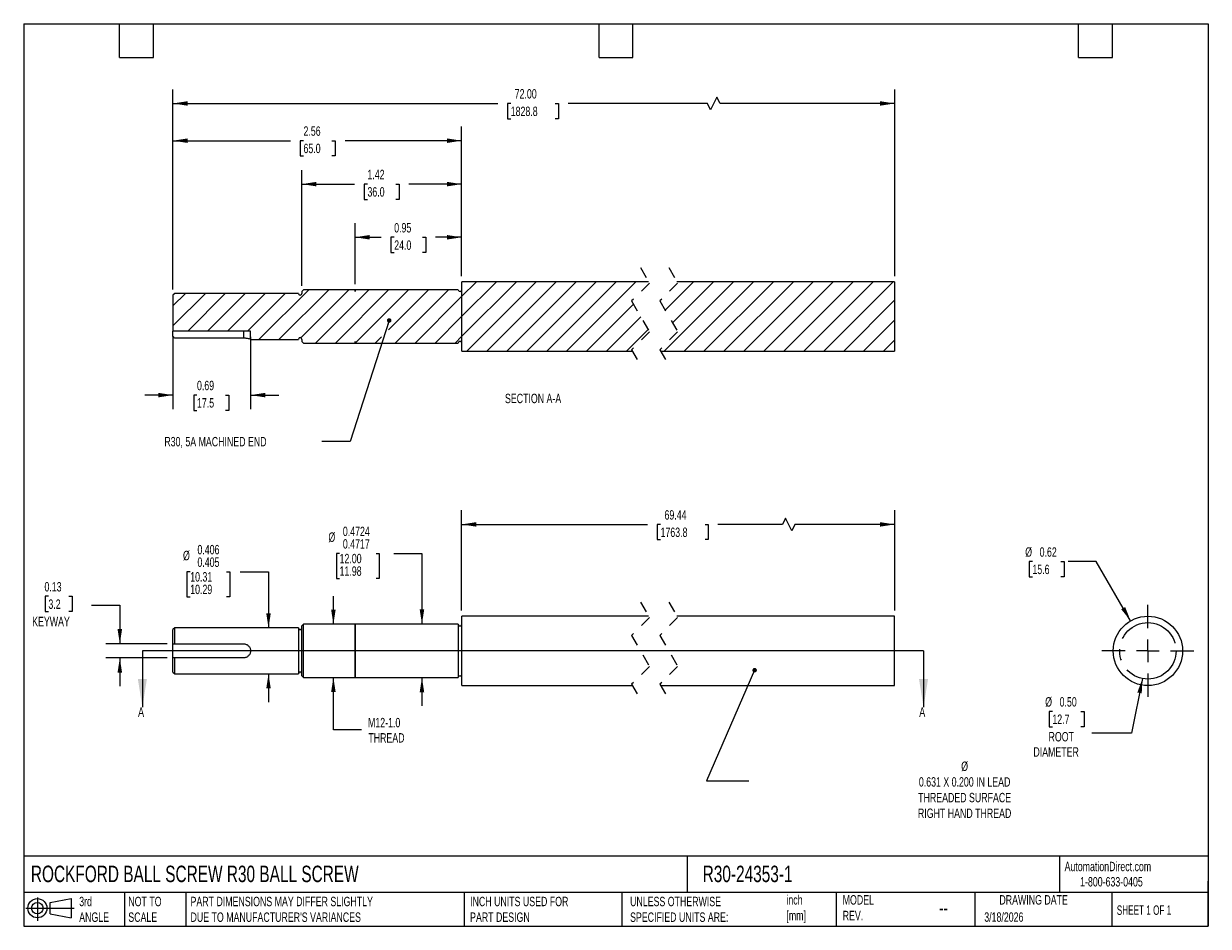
# Model space of a CAD drawing. Header units: inches. Extents: x 0.2 to 10.8, y 0.2 to 8.2.
import ezdxf

# ---------------------------------------------------------------- set-up
doc = ezdxf.new("R2010")
doc.units = ezdxf.units.IN
doc.header["$MEASUREMENT"] = 0
for name, pattern in [('SLD-Center', [0.75, 0.6, -0.05, 0.05, -0.05]), ('SLD-Dashed', [0.075, 0.05, -0.025]), ('SLD-Solid', [0])]:
    doc.linetypes.add(name, pattern=pattern)
for name, color, linetype in [('CENTER', 40, 'SLD-Center'), ('HATCH', 6, 'SLD-Solid'), ('SLD-DEFPOINTS', 7, 'Continuous')]:
    doc.layers.add(name, color=color, linetype=linetype)
doc.layers.add('DIMENSIONS', color=140, linetype='SLD-Solid', lineweight=25)
doc.layers.add('TEXT', color=140, linetype='SLD-Solid', lineweight=25)
doc.styles.add('SLDTEXTSTYLE0', font='TXT', dxfattribs={"width": 0.7})
doc.styles.add('SLDTEXTSTYLE1', font='TXT', dxfattribs={"width": 0.65})
doc.dimstyles.new('SLDDIMSTYLE0', dxfattribs={"dimtxt": 0.084961, "dimasz": 0.13, "dimexe": 0, "dimexo": 0.0625, "dimgap": 0.02124, "dimtad": 0, "dimtih": 1, "dimtoh": 1, "dimrnd": 1e-09, "dimzin": 12, "dimdsep": 46, "dimtxsty": 'SLDTEXTSTYLE0', "dimsah": 1, "dimcen": 0.09, "dimadec": 0, "dimazin": 3, "dimtfac": 1, "dimtofl": 0, "dimtmove": 0, "dimatfit": 3, "dimfxl": 0, "dimfrac": 2, "dimtolj": 1, "dimtzin": 12, "dimarcsym": 0})
doc.dimstyles.new('SLDDIMSTYLE1', dxfattribs={"dimtxt": 0.084961, "dimasz": 0.13, "dimexe": 0, "dimexo": 0.0625, "dimgap": 0.02124, "dimtad": 0, "dimtih": 1, "dimtoh": 1, "dimdec": 4, "dimrnd": 1e-09, "dimdsep": 46, "dimtxsty": 'SLDTEXTSTYLE0', "dimsah": 1, "dimcen": 0.09, "dimadec": 0, "dimazin": 2, "dimlim": 1, "dimtp": -0.0002, "dimtm": 0.0009, "dimtfac": 1, "dimtdec": 4, "dimtmove": 0, "dimatfit": 0, "dimfxl": 0, "dimfrac": 2, "dimtolj": 1, "dimtzin": 4, "dimarcsym": 0})
doc.dimstyles.new('SLDDIMSTYLE2', dxfattribs={"dimtxt": 0.084961, "dimasz": 0.13, "dimexe": 0, "dimexo": 0.0625, "dimgap": 0.02124, "dimtad": 0, "dimtih": 1, "dimtoh": 1, "dimrnd": 1e-09, "dimzin": 12, "dimdsep": 46, "dimtxsty": 'SLDTEXTSTYLE0', "dimsah": 1, "dimcen": 0.09, "dimadec": 0, "dimazin": 3, "dimtfac": 1, "dimtmove": 0, "dimatfit": 0, "dimfxl": 0, "dimfrac": 2, "dimtolj": 1, "dimtzin": 12, "dimarcsym": 0})
doc.dimstyles.new('SLDDIMSTYLE3', dxfattribs={"dimtxt": 0.084961, "dimasz": 0.13, "dimexe": 0, "dimexo": 0.0625, "dimgap": 0.02124, "dimtad": 0, "dimtih": 1, "dimtoh": 1, "dimdec": 3, "dimrnd": 1e-09, "dimdsep": 46, "dimtxsty": 'SLDTEXTSTYLE0', "dimsah": 1, "dimcen": 0.09, "dimadec": 0, "dimazin": 2, "dimlim": 1, "dimtm": 0.001, "dimtfac": 1, "dimtdec": 3, "dimtmove": 0, "dimatfit": 0, "dimfxl": 0, "dimfrac": 2, "dimtolj": 1, "dimtzin": 12, "dimarcsym": 0})
doc.dimstyles.new('SLDDIMSTYLE4', dxfattribs={"dimtxt": 0.084961, "dimasz": 0.13, "dimexe": 0, "dimexo": 0.0625, "dimgap": 0.02124, "dimtad": 0, "dimtih": 1, "dimtoh": 1, "dimrnd": 1e-09, "dimdsep": 46, "dimtxsty": 'SLDTEXTSTYLE0', "dimsah": 1, "dimcen": 0.09, "dimadec": 0, "dimazin": 2, "dimtfac": 1, "dimtmove": 0, "dimatfit": 0, "dimfxl": 0, "dimfrac": 2, "dimtolj": 1, "dimtzin": 12, "dimarcsym": 0})
doc.dimstyles.new('SLDDIMSTYLE5', dxfattribs={"dimtxt": 0.18, "dimasz": 0.04, "dimexe": 0, "dimexo": 0.0625, "dimgap": 0, "dimtad": 0, "dimtih": 1, "dimtoh": 1, "dimdec": 0, "dimrnd": 1e-09, "dimzin": 0, "dimdsep": 46, "dimtxsty": 'Standard', "dimblk1": 'DOT', "dimblk2": 'DOT', "dimsah": 1, "dimcen": 0.09, "dimadec": 0, "dimazin": 0, "dimtfac": 0.04, "dimtdec": 0, "dimtofl": 0, "dimtmove": 0, "dimatfit": 3, "dimldrblk": 'DOT', "dimfxl": 0, "dimfrac": 2, "dimtolj": 1, "dimtzin": 0, "dimarcsym": 0})
doc.dimstyles.new('SLDDIMSTYLE6', dxfattribs={"dimtxt": 0.084961, "dimasz": 0.13, "dimexe": 0, "dimexo": 0.0625, "dimgap": 0.02124, "dimtad": 0, "dimtih": 1, "dimtoh": 1, "dimrnd": 1e-09, "dimzin": 0, "dimdsep": 46, "dimtxsty": 'SLDTEXTSTYLE0', "dimsah": 1, "dimcen": 0, "dimadec": 0, "dimazin": 0, "dimtfac": 1, "dimtofl": 0, "dimtmove": 0, "dimatfit": 3, "dimfxl": 0, "dimfrac": 2, "dimtolj": 1, "dimtzin": 12, "dimarcsym": 0})
doc.dimstyles.new('SLDDIMSTYLE7', dxfattribs={"dimtxt": 0.084961, "dimasz": 0.13, "dimexe": 0, "dimexo": 0.0625, "dimgap": 0.02124, "dimtad": 0, "dimtih": 1, "dimtoh": 1, "dimrnd": 1e-09, "dimdsep": 46, "dimtxsty": 'SLDTEXTSTYLE0', "dimsah": 1, "dimcen": 0, "dimadec": 0, "dimazin": 2, "dimtfac": 1, "dimtofl": 0, "dimtmove": 0, "dimatfit": 3, "dimfxl": 0, "dimfrac": 2, "dimtolj": 1, "dimtzin": 12, "dimarcsym": 0})
doc.dimstyles.new('SLDDIMSTYLE8', dxfattribs={"dimtxt": 0.084961, "dimasz": 0.13, "dimexe": 0, "dimexo": 0.0625, "dimgap": 0.02124, "dimtad": 0, "dimtih": 1, "dimtoh": 1, "dimrnd": 1e-09, "dimdsep": 46, "dimtxsty": 'SLDTEXTSTYLE0', "dimsah": 1, "dimcen": 0.09, "dimadec": 0, "dimazin": 2, "dimtfac": 1, "dimtofl": 0, "dimtmove": 0, "dimatfit": 3, "dimfxl": 0, "dimfrac": 2, "dimtolj": 1, "dimtzin": 12, "dimarcsym": 0})
doc.dimstyles.new('SLDDIMSTYLE9', dxfattribs={"dimtxt": 0.084961, "dimasz": 0.13, "dimexe": 0, "dimexo": 0.0625, "dimgap": 0.02124, "dimtad": 0, "dimtih": 1, "dimtoh": 1, "dimrnd": 1e-09, "dimzin": 4, "dimdsep": 46, "dimtxsty": 'SLDTEXTSTYLE0', "dimsah": 1, "dimcen": 0.09, "dimadec": 0, "dimazin": 1, "dimtfac": 1, "dimtofl": 0, "dimtmove": 0, "dimatfit": 3, "dimfxl": 0, "dimfrac": 2, "dimtolj": 1, "dimtzin": 12, "dimarcsym": 0})

# ---------------------------------------------------------------- blocks, each defined once
blk = doc.blocks.new('Block11')
at = {"color": 7, "linetype": 'SLD-Solid', "lineweight": 18}
for p, q in [((0, 0.113), (0.428, 0.113)), ((0.102, 0.209), (0.102, 0)), ((0.216, 0.164), (0.401, 0.198)), ((0.216, 0.063), (0.216, 0.164)), ((0.401, 0.198), (0.401, 0.029)), ((0.216, 0.063), (0.401, 0.029))]:
    blk.add_line(p, q, dxfattribs=at)
for radius in [0.0846, 0.0506]:
    blk.add_circle((0.102, 0.113), radius, dxfattribs=at)
blk = doc.blocks.new('Block12')
at = {"layer": 'SLD-DEFPOINTS'}
blk.add_blockref('Block11', (0, 0), dxfattribs=at)
blk = doc.blocks.new('_D')
at = {"layer": 'DIMENSIONS'}
for p, q in [((4.132, 3.049), (4.132, 3.937)), ((7.97, 3.049), (7.97, 3.937)), ((4.132, 3.812), (5.78, 3.812)), ((5.895, 3.812), (5.866, 3.812)), ((5.866, 3.812), (5.866, 3.677)), ((6.289, 3.812), (6.317, 3.812)), ((6.317, 3.812), (6.317, 3.677)), ((6.975, 3.812), (6.404, 3.812)), ((7.003, 3.868), (6.975, 3.812)), ((7.059, 3.756), (7.003, 3.868)), ((7.086, 3.812), (7.059, 3.756)), ((7.97, 3.812), (7.086, 3.812)), ((5.866, 3.677), (5.895, 3.677)), ((6.317, 3.677), (6.289, 3.677))]:
    blk.add_line(p, q, dxfattribs=at)
for points in [[(4.132, 3.812), (4.262, 3.792), (4.262, 3.832)], [(7.97, 3.812), (7.84, 3.832), (7.84, 3.792)]]:
    blk.add_solid(points, dxfattribs=at)
at = {"layer": 'DIMENSIONS', "char_height": 0.0833, "attachment_point": 1, "style": 'SLDTEXTSTYLE0'}
for s, insert in [('69.44', (5.93, 3.938)), ('1763.8', (5.895, 3.784))]:
    blk.add_mtext(s, dxfattribs=dict(at, insert=insert))
blk = doc.blocks.new('_D_1')
at = {"layer": 'DIMENSIONS'}
for p, q in [((3.05, 3.555), (3.022, 3.555)), ((3.022, 3.555), (3.022, 3.333)), ((3.373, 3.555), (3.402, 3.555)), ((3.402, 3.555), (3.402, 3.333)), ((3.53, 3.555), (3.78, 3.555)), ((3.78, 3.555), (3.78, 2.928)), ((3.022, 3.333), (3.05, 3.333)), ((3.402, 3.333), (3.373, 3.333)), ((3.78, 2.455), (3.78, 2.205))]:
    blk.add_line(p, q, dxfattribs=at)
for points in [[(3.78, 2.928), (3.8, 3.058), (3.76, 3.058)], [(3.78, 2.455), (3.76, 2.325), (3.8, 2.325)]]:
    blk.add_solid(points, dxfattribs=at)
at = {"layer": 'DIMENSIONS', "char_height": 0.0833, "attachment_point": 1, "style": 'SLDTEXTSTYLE0'}
for s, insert in [('0.4724', (3.079, 3.792)), ('%%c', (2.951, 3.741)), ('0.4717', (3.079, 3.681)), ('12.00', (3.05, 3.551)), ('11.98', (3.05, 3.44))]:
    blk.add_mtext(s, dxfattribs=dict(at, insert=insert))
blk = doc.blocks.new('_D_2')
at = {"layer": 'DIMENSIONS'}
for p, q in [((2.995, 2.927), (2.995, 3.177)), ((2.995, 1.99), (2.995, 2.456)), ((3.245, 1.99), (2.995, 1.99))]:
    blk.add_line(p, q, dxfattribs=at)
for points in [[(2.995, 2.927), (3.015, 3.057), (2.975, 3.057)], [(2.995, 2.456), (2.975, 2.326), (3.015, 2.326)]]:
    blk.add_solid(points, dxfattribs=at)
at = {"layer": 'DIMENSIONS', "char_height": 0.0833, "attachment_point": 1, "style": 'SLDTEXTSTYLE0'}
for s, insert in [('M12-1.0', (3.302, 2.097)), ('THREAD', (3.305, 1.962))]:
    blk.add_mtext(s, dxfattribs=dict(at, insert=insert))
blk = doc.blocks.new('_D_3')
at = {"layer": 'DIMENSIONS'}
for p, q in [((1.726, 3.392), (1.697, 3.392)), ((1.697, 3.392), (1.697, 3.17)), ((2.049, 3.392), (2.077, 3.392)), ((2.077, 3.392), (2.077, 3.17)), ((2.17, 3.392), (2.42, 3.392)), ((2.42, 3.392), (2.42, 2.894)), ((1.697, 3.17), (1.726, 3.17)), ((2.077, 3.17), (2.049, 3.17)), ((2.42, 2.488), (2.42, 2.238))]:
    blk.add_line(p, q, dxfattribs=at)
for points in [[(2.42, 2.894), (2.44, 3.024), (2.4, 3.024)], [(2.42, 2.488), (2.4, 2.358), (2.44, 2.358)]]:
    blk.add_solid(points, dxfattribs=at)
at = {"layer": 'DIMENSIONS', "char_height": 0.0833, "attachment_point": 1, "style": 'SLDTEXTSTYLE0'}
for s, insert in [('%%c', (1.662, 3.578)), ('0.406', (1.79, 3.63)), ('0.405', (1.79, 3.519)), ('10.31', (1.726, 3.389)), ('10.29', (1.726, 3.278))]:
    blk.add_mtext(s, dxfattribs=dict(at, insert=insert))
blk = doc.blocks.new('_D_4')
at = {"layer": 'DIMENSIONS'}
for p, q in [((0.469, 3.175), (0.441, 3.175)), ((0.441, 3.175), (0.441, 3.04)), ((0.651, 3.175), (0.68, 3.175)), ((0.68, 3.175), (0.68, 3.04)), ((0.852, 3.096), (1.102, 3.096)), ((1.102, 3.096), (1.102, 2.754)), ((0.441, 3.04), (0.469, 3.04)), ((0.68, 3.04), (0.651, 3.04)), ((1.523, 2.754), (0.977, 2.754)), ((1.523, 2.629), (0.977, 2.629)), ((1.102, 2.629), (1.102, 2.379))]:
    blk.add_line(p, q, dxfattribs=at)
for points in [[(1.102, 2.754), (1.122, 2.884), (1.082, 2.884)], [(1.102, 2.629), (1.082, 2.499), (1.122, 2.499)]]:
    blk.add_solid(points, dxfattribs=at)
at = {"layer": 'DIMENSIONS', "char_height": 0.0833, "attachment_point": 1, "style": 'SLDTEXTSTYLE0'}
for s, insert in [('0.13', (0.434, 3.301)), ('3.2', (0.469, 3.147)), ('KEYWAY', (0.325, 2.993))]:
    blk.add_mtext(s, dxfattribs=dict(at, insert=insert))
blk = doc.blocks.new('_Dot')
at = {"color": 0, "linetype": 'ByBlock', "lineweight": -2}
blk.add_line((-0.5, 0), (-1, 0), dxfattribs=at)
at = {"color": 0, "linetype": 'ByBlock', "const_width": 0.5}
blk.add_lwpolyline([(-0.25, 0, 1), (0.25, 0, 1)], format="xyb", close=True, dxfattribs=at)
blk = doc.blocks.new('_D_5')
at = {"layer": 'DIMENSIONS'}
for p, q in [((10.166, 2.446), (10.07, 1.963)), ((9.368, 2.154), (9.34, 2.154)), ((9.34, 2.154), (9.34, 2.019)), ((9.621, 2.154), (9.649, 2.154)), ((9.649, 2.154), (9.649, 2.019)), ((9.34, 2.019), (9.368, 2.019)), ((9.649, 2.019), (9.621, 2.019)), ((10.07, 1.963), (9.717, 1.963))]:
    blk.add_line(p, q, dxfattribs=at)
blk.add_solid([(10.166, 2.446), (10.121, 2.322), (10.16, 2.315)], dxfattribs=at)
at = {"layer": 'DIMENSIONS', "char_height": 0.0833, "attachment_point": 1, "style": 'SLDTEXTSTYLE0'}
for s, insert in [('%%c', (9.304, 2.281)), ('0.50', (9.432, 2.281)), ('12.7', (9.368, 2.127)), ('ROOT', (9.334, 1.972)), ('DIAMETER', (9.2, 1.837))]:
    blk.add_mtext(s, dxfattribs=dict(at, insert=insert))
blk = doc.blocks.new('_D_6')
at = {"layer": 'DIMENSIONS'}
for p, q in [((9.191, 3.483), (9.162, 3.483)), ((9.162, 3.483), (9.162, 3.348)), ((9.443, 3.483), (9.472, 3.483)), ((9.472, 3.483), (9.472, 3.348)), ((9.757, 3.483), (9.507, 3.483)), ((10.061, 2.958), (9.757, 3.483)), ((9.162, 3.348), (9.191, 3.348)), ((9.472, 3.348), (9.443, 3.348))]:
    blk.add_line(p, q, dxfattribs=at)
blk.add_solid([(10.061, 2.958), (10.013, 3.08), (9.978, 3.06)], dxfattribs=at)
at = {"layer": 'DIMENSIONS', "char_height": 0.0833, "attachment_point": 1, "style": 'SLDTEXTSTYLE0'}
for s, insert in [('%%c', (9.127, 3.609)), ('0.62', (9.255, 3.609)), ('15.6', (9.191, 3.455))]:
    blk.add_mtext(s, dxfattribs=dict(at, insert=insert))
blk = doc.blocks.new('SW_CENTERMARKSYMBOL_0')
at = {"layer": 'CENTER', "color": 0}
for p, q in [((0, 0.2), (0, 0.4075)), ((-0.2, 0), (-0.4075, 0)), ((0, 0), (-0.1, 0)), ((0, 0), (0, 0.1)), ((0, 0), (0, -0.1)), ((0, 0), (0.1, 0)), ((0.2, 0), (0.4075, 0)), ((0, -0.2), (0, -0.4075))]:
    blk.add_line(p, q, dxfattribs=at)
blk = doc.blocks.new('_D_7')
at = {"layer": 'DIMENSIONS'}
for p, q in [((3.187, 5.942), (3.187, 6.482)), ((4.132, 6.013), (4.132, 6.482)), ((3.187, 6.357), (3.418, 6.357)), ((3.534, 6.357), (3.505, 6.357)), ((3.505, 6.357), (3.505, 6.222)), ((3.786, 6.357), (3.815, 6.357)), ((3.815, 6.357), (3.815, 6.222)), ((4.132, 6.357), (3.901, 6.357)), ((3.505, 6.222), (3.534, 6.222)), ((3.815, 6.222), (3.786, 6.222))]:
    blk.add_line(p, q, dxfattribs=at)
for points in [[(3.187, 6.357), (3.317, 6.337), (3.317, 6.377)], [(4.132, 6.357), (4.002, 6.377), (4.002, 6.337)]]:
    blk.add_solid(points, dxfattribs=at)
at = {"layer": 'DIMENSIONS', "char_height": 0.0833, "attachment_point": 1, "style": 'SLDTEXTSTYLE0'}
for s, insert in [('0.95', (3.534, 6.483)), ('24.0', (3.534, 6.329))]:
    blk.add_mtext(s, dxfattribs=dict(at, insert=insert))
blk = doc.blocks.new('_D_8')
at = {"layer": 'DIMENSIONS'}
for p, q in [((2.715, 5.926), (2.715, 6.953)), ((4.132, 6.013), (4.132, 6.953)), ((2.715, 6.828), (3.182, 6.828)), ((3.297, 6.828), (3.268, 6.828)), ((3.268, 6.828), (3.268, 6.693)), ((3.549, 6.828), (3.578, 6.828)), ((3.578, 6.828), (3.578, 6.693)), ((4.132, 6.828), (3.664, 6.828)), ((3.268, 6.693), (3.297, 6.693)), ((3.578, 6.693), (3.549, 6.693))]:
    blk.add_line(p, q, dxfattribs=at)
for points in [[(2.715, 6.828), (2.845, 6.808), (2.845, 6.848)], [(4.132, 6.828), (4.002, 6.848), (4.002, 6.808)]]:
    blk.add_solid(points, dxfattribs=at)
at = {"layer": 'DIMENSIONS', "char_height": 0.0833, "attachment_point": 1, "style": 'SLDTEXTSTYLE0'}
for s, insert in [('1.42', (3.297, 6.955)), ('36.0', (3.297, 6.801))]:
    blk.add_mtext(s, dxfattribs=dict(at, insert=insert))
blk = doc.blocks.new('_D_9')
at = {"layer": 'DIMENSIONS'}
for p, q in [((1.573, 5.893), (1.573, 7.338)), ((4.132, 6.013), (4.132, 7.338)), ((1.573, 7.213), (2.615, 7.213)), ((2.73, 7.213), (2.701, 7.213)), ((2.701, 7.213), (2.701, 7.078)), ((2.982, 7.213), (3.011, 7.213)), ((3.011, 7.213), (3.011, 7.078)), ((4.132, 7.213), (3.098, 7.213)), ((2.701, 7.078), (2.73, 7.078)), ((3.011, 7.078), (2.982, 7.078))]:
    blk.add_line(p, q, dxfattribs=at)
for points in [[(1.573, 7.213), (1.703, 7.193), (1.703, 7.233)], [(4.132, 7.213), (4.002, 7.233), (4.002, 7.193)]]:
    blk.add_solid(points, dxfattribs=at)
at = {"layer": 'DIMENSIONS', "char_height": 0.0833, "attachment_point": 1, "style": 'SLDTEXTSTYLE0'}
for s, insert in [('2.56', (2.73, 7.34)), ('65.0', (2.73, 7.186))]:
    blk.add_mtext(s, dxfattribs=dict(at, insert=insert))
blk = doc.blocks.new('_D_10')
at = {"layer": 'DIMENSIONS'}
for p, q in [((1.573, 5.893), (1.573, 7.668)), ((7.97, 6.013), (7.97, 7.668)), ((6.395, 7.599), (6.339, 7.488)), ((6.423, 7.543), (6.395, 7.599)), ((1.573, 7.543), (4.452, 7.543)), ((4.567, 7.543), (4.539, 7.543)), ((4.539, 7.543), (4.539, 7.408)), ((4.961, 7.543), (4.989, 7.543)), ((4.989, 7.543), (4.989, 7.408)), ((6.311, 7.543), (5.076, 7.543)), ((6.339, 7.488), (6.311, 7.543)), ((7.97, 7.543), (6.423, 7.543)), ((4.539, 7.408), (4.567, 7.408)), ((4.989, 7.408), (4.961, 7.408))]:
    blk.add_line(p, q, dxfattribs=at)
for points in [[(1.573, 7.543), (1.703, 7.523), (1.703, 7.563)], [(7.97, 7.543), (7.84, 7.563), (7.84, 7.523)]]:
    blk.add_solid(points, dxfattribs=at)
at = {"layer": 'DIMENSIONS', "char_height": 0.0833, "attachment_point": 1, "style": 'SLDTEXTSTYLE0'}
for s, insert in [('72.00', (4.602, 7.67)), ('1828.8', (4.567, 7.515))]:
    blk.add_mtext(s, dxfattribs=dict(at, insert=insert))
blk = doc.blocks.new('_D_11')
at = {"layer": 'DIMENSIONS'}
for p, q in [((1.573, 5.475), (1.573, 4.833)), ((2.261, 5.475), (2.261, 4.833)), ((1.573, 4.958), (1.323, 4.958)), ((1.786, 4.958), (1.758, 4.958)), ((1.758, 4.958), (1.758, 4.823)), ((2.039, 4.958), (2.067, 4.958)), ((2.067, 4.958), (2.067, 4.823)), ((2.261, 4.958), (2.511, 4.958)), ((1.758, 4.823), (1.786, 4.823)), ((2.067, 4.823), (2.039, 4.823))]:
    blk.add_line(p, q, dxfattribs=at)
for points in [[(1.573, 4.958), (1.443, 4.978), (1.443, 4.938)], [(2.261, 4.958), (2.391, 4.938), (2.391, 4.978)]]:
    blk.add_solid(points, dxfattribs=at)
at = {"layer": 'DIMENSIONS', "char_height": 0.0833, "attachment_point": 1, "style": 'SLDTEXTSTYLE0'}
for s, insert in [('0.69', (1.786, 5.085)), ('17.5', (1.786, 4.931))]:
    blk.add_mtext(s, dxfattribs=dict(at, insert=insert))
blk = doc.blocks.new('SW_HATCH_0')
at = {"layer": 'HATCH', "color": 0}
for p, q in [((-1.804, 0.122), (-1.673, 0.252)), ((-1.804, -0.055), (-1.496, 0.252)), ((-1.804, -0.232), (-1.319, 0.252)), ((-1.804, 0.122), (-1.673, 0.252)), ((-1.804, -0.055), (-1.496, 0.252)), ((-1.804, -0.232), (-1.319, 0.252)), ((-1.804, 0.122), (-1.673, 0.252)), ((-1.804, -0.055), (-1.496, 0.252)), ((-1.804, -0.232), (-1.319, 0.252)), ((-1.758, -0.363), (-1.143, 0.252)), ((-1.758, -0.363), (-1.143, 0.252)), ((-1.758, -0.363), (-1.143, 0.252)), ((-1.581, -0.363), (-0.966, 0.252)), ((-1.581, -0.363), (-0.966, 0.252)), ((-1.581, -0.363), (-0.966, 0.252)), ((-1.404, -0.363), (-0.789, 0.252)), ((-1.404, -0.363), (-0.789, 0.252)), ((-1.404, -0.363), (-0.789, 0.252)), ((-1.227, -0.363), (-0.612, 0.252)), ((-1.227, -0.363), (-0.612, 0.252)), ((-1.227, -0.363), (-0.612, 0.252)), ((-1.05, -0.363), (-0.435, 0.252)), ((-1.05, -0.363), (-0.435, 0.252)), ((-1.05, -0.363), (-0.435, 0.252)), ((-0.874, -0.363), (-0.259, 0.252)), ((-0.874, -0.363), (-0.259, 0.252)), ((-0.874, -0.363), (-0.259, 0.252)), ((-0.009, -0.363), (0.606, 0.252)), ((-0.009, -0.363), (0.606, 0.252)), ((-0.009, -0.363), (0.606, 0.252)), ((0, 0), (0.252, 0.252)), ((0, 0), (0.252, 0.252)), ((0, 0), (0.252, 0.252)), ((0.064, -0.112), (0.429, 0.252)), ((0.064, -0.112), (0.429, 0.252)), ((0.064, -0.112), (0.429, 0.252)), ((0.168, -0.363), (0.783, 0.252)), ((0.168, -0.363), (0.783, 0.252)), ((0.168, -0.363), (0.783, 0.252)), ((0.344, -0.363), (0.959, 0.252)), ((0.344, -0.363), (0.959, 0.252)), ((0.344, -0.363), (0.959, 0.252)), ((0.521, -0.363), (1.136, 0.252)), ((0.521, -0.363), (1.136, 0.252)), ((0.521, -0.363), (1.136, 0.252)), ((0.698, -0.363), (1.313, 0.252)), ((0.698, -0.363), (1.313, 0.252)), ((0.698, -0.363), (1.313, 0.252)), ((0.875, -0.363), (1.49, 0.252)), ((0.875, -0.363), (1.49, 0.252)), ((0.875, -0.363), (1.49, 0.252)), ((1.052, -0.363), (1.667, 0.252)), ((1.052, -0.363), (1.667, 0.252)), ((1.052, -0.363), (1.667, 0.252)), ((1.228, -0.363), (1.843, 0.252)), ((1.228, -0.363), (1.843, 0.252)), ((1.228, -0.363), (1.843, 0.252)), ((1.405, -0.363), (2.02, 0.252)), ((1.405, -0.363), (2.02, 0.252)), ((1.405, -0.363), (2.02, 0.252)), ((-4.363, 0.038), (-4.252, 0.148)), ((-4.363, -0.139), (-4.075, 0.148)), ((-4.363, 0.038), (-4.252, 0.148)), ((-4.363, -0.139), (-4.075, 0.148)), ((-4.363, 0.038), (-4.252, 0.148)), ((-4.363, -0.139), (-4.075, 0.148)), ((-4.232, -0.186), (-3.899, 0.148)), ((-4.232, -0.186), (-3.899, 0.148)), ((-4.232, -0.186), (-3.899, 0.148)), ((-4.056, -0.186), (-3.722, 0.148)), ((-4.056, -0.186), (-3.722, 0.148)), ((-4.056, -0.186), (-3.722, 0.148)), ((-3.879, -0.186), (-3.545, 0.148)), ((-3.879, -0.186), (-3.545, 0.148)), ((-3.879, -0.186), (-3.545, 0.148)), ((-3.702, -0.186), (-3.368, 0.148)), ((-3.702, -0.186), (-3.368, 0.148)), ((-3.702, -0.186), (-3.368, 0.148)), ((-3.598, -0.258), (-3.159, 0.181)), ((-3.598, -0.258), (-3.159, 0.181)), ((-3.598, -0.258), (-3.159, 0.181)), ((-3.421, -0.258), (-2.982, 0.181)), ((-3.421, -0.258), (-2.982, 0.181)), ((-3.421, -0.258), (-2.982, 0.181)), ((-3.23, -0.244), (-2.805, 0.181)), ((-3.23, -0.244), (-2.805, 0.181)), ((-3.23, -0.244), (-2.805, 0.181)), ((-3.1, -0.291), (-2.628, 0.181)), ((-3.1, -0.291), (-2.628, 0.181)), ((-3.1, -0.291), (-2.628, 0.181)), ((-2.923, -0.291), (-2.451, 0.181)), ((-2.923, -0.291), (-2.451, 0.181)), ((-2.923, -0.291), (-2.451, 0.181)), ((-2.747, -0.291), (-2.274, 0.181)), ((-2.747, -0.291), (-2.274, 0.181)), ((-2.747, -0.291), (-2.274, 0.181)), ((-2.453, -0.174), (-2.098, 0.181)), ((-2.453, -0.174), (-2.098, 0.181)), ((-2.453, -0.174), (-2.098, 0.181)), ((-2.393, -0.291), (-1.921, 0.181)), ((-2.393, -0.291), (-1.921, 0.181)), ((-2.393, -0.291), (-1.921, 0.181)), ((-2.217, -0.291), (-1.804, 0.122)), ((-2.217, -0.291), (-1.804, 0.122)), ((-2.217, -0.291), (-1.804, 0.122)), ((-0.697, -0.363), (-0.281, 0.054)), ((-0.697, -0.363), (-0.281, 0.054)), ((-0.697, -0.363), (-0.281, 0.054)), ((1.582, -0.363), (2.034, 0.089)), ((1.582, -0.363), (2.034, 0.089)), ((1.582, -0.363), (2.034, 0.089)), ((-2.04, -0.291), (-1.804, -0.055)), ((-2.04, -0.291), (-1.804, -0.055)), ((-2.04, -0.291), (-1.804, -0.055)), ((-0.52, -0.363), (-0.216, -0.059)), ((-0.52, -0.363), (-0.216, -0.059)), ((-0.52, -0.363), (-0.216, -0.059)), ((1.759, -0.363), (2.034, -0.087)), ((1.759, -0.363), (2.034, -0.087)), ((1.759, -0.363), (2.034, -0.087)), ((-0.343, -0.363), (-0.152, -0.171)), ((-0.343, -0.363), (-0.152, -0.171)), ((-0.343, -0.363), (-0.152, -0.171)), ((-2.57, -0.291), (-2.514, -0.235)), ((-2.57, -0.291), (-2.514, -0.235)), ((-2.57, -0.291), (-2.514, -0.235)), ((-1.863, -0.291), (-1.804, -0.232)), ((-1.863, -0.291), (-1.804, -0.232)), ((-1.863, -0.291), (-1.804, -0.232)), ((1.935, -0.363), (2.034, -0.264)), ((1.935, -0.363), (2.034, -0.264)), ((1.935, -0.363), (2.034, -0.264))]:
    blk.add_line(p, q, dxfattribs=at)

msp = doc.modelspace()

# ---------------------------------------------------------------- linework, layer by layer
at = {"color": 7, "linetype": 'SLD-Dashed', "lineweight": 18}
for p, q in [((5.71754, 6.08787), (5.79628, 5.95037)), ((5.96754, 6.08787), (6.04628, 5.95037)), ((5.79628, 5.95037), (5.6388, 5.79288)), ((6.04628, 5.95037), (5.8888, 5.79288)), ((5.6388, 5.79288), (5.79628, 5.51787)), ((5.8888, 5.79288), (6.04628, 5.51787)), ((5.79628, 5.51787), (5.6388, 5.36038)), ((6.04628, 5.51787), (5.8888, 5.36038)), ((5.6388, 5.36038), (5.71754, 5.22287)), ((5.8888, 5.36038), (5.96754, 5.22287)), ((5.71754, 3.12373), (5.79628, 2.98622)), ((5.96754, 3.12373), (6.04628, 2.98622)), ((5.79628, 2.98622), (5.6388, 2.82874)), ((6.04628, 2.98622), (5.8888, 2.82874)), ((5.6388, 2.82874), (5.79628, 2.55372)), ((5.8888, 2.82874), (6.04628, 2.55372)), ((5.79628, 2.55372), (5.6388, 2.39624)), ((6.04628, 2.55372), (5.8888, 2.39624)), ((5.6388, 2.39624), (5.71754, 2.25873)), ((5.8888, 2.39624), (5.96754, 2.25873))]:
    msp.add_line(p, q, dxfattribs=at)
for p, q in [((2.73037, 5.89107), (2.71537, 5.87607)), ((3.18717, 5.89107), (2.73037, 5.89107)), ((3.18717, 5.87667), (3.18717, 5.89107)), ((3.18737, 5.89167), (3.18737, 5.87667)), ((4.10237, 5.89167), (3.18737, 5.89167)), ((5.78912, 5.96287), (4.13237, 5.96287)), ((4.13237, 5.34787), (4.13237, 5.96287)), ((4.13237, 5.41907), (4.13237, 5.89167)), ((7.96994, 5.96287), (6.03912, 5.96287)), ((7.96994, 5.96287), (7.96994, 5.34787)), ((1.58837, 5.85837), (1.57337, 5.84337)), ((1.57337, 5.84337), (1.57337, 5.52477)), ((2.68537, 5.85837), (1.58837, 5.85837)), ((2.71537, 5.87607), (2.71537, 5.85837)), ((2.26087, 5.52477), (1.57337, 5.52477)), ((1.57337, 5.47807), (1.57337, 5.52477)), ((2.19837, 5.46224), (1.58837, 5.46224)), ((2.19837, 5.52477), (2.19837, 5.46224)), ((2.26087, 5.45237), (2.26087, 5.52477)), ((2.26087, 5.45237), (2.68537, 5.45237)), ((2.71537, 5.45237), (2.71537, 5.43467)), ((2.71537, 5.43467), (2.73037, 5.41967)), ((2.73037, 5.41967), (3.18717, 5.41967)), ((3.18717, 5.41967), (3.18717, 5.43407)), ((3.18737, 5.43407), (3.18737, 5.41907)), ((3.18737, 5.41907), (4.10237, 5.41907)), ((4.13237, 5.34787), (5.64596, 5.34787)), ((5.89596, 5.34787), (7.96994, 5.34787)), ((5.78912, 2.99873), (4.13237, 2.99873)), ((4.13237, 2.38373), (4.13237, 2.99873)), ((7.96994, 2.99873), (6.03912, 2.99873)), ((7.96994, 2.69123), (7.96994, 2.99873)), ((1.58837, 2.89423), (1.57337, 2.87923)), ((1.57337, 2.75373), (1.57337, 2.87923)), ((2.68537, 2.89423), (1.58837, 2.89423)), ((1.58837, 2.75373), (1.58837, 2.89423)), ((2.68537, 2.89423), (2.68537, 2.48823)), ((2.73037, 2.92693), (2.71537, 2.91193)), ((2.71537, 2.69123), (2.71537, 2.91193)), ((3.18717, 2.92693), (2.73037, 2.92693)), ((2.73037, 2.45553), (2.73037, 2.92693)), ((3.18717, 2.92693), (3.18717, 2.45553)), ((4.10237, 2.92753), (3.18737, 2.92753)), ((3.18737, 2.45493), (3.18737, 2.92753)), ((4.10237, 2.92753), (4.10237, 2.45493)), ((1.57337, 2.75373), (1.58837, 2.75373)), ((1.57337, 2.62873), (1.57337, 2.75373)), ((1.58837, 2.75373), (2.19837, 2.75373)), ((1.57337, 2.50323), (1.57337, 2.62873)), ((1.58837, 2.62873), (1.57337, 2.62873)), ((1.58837, 2.48823), (1.58837, 2.62873)), ((2.19837, 2.62873), (1.58837, 2.62873)), ((2.71537, 2.47053), (2.71537, 2.69123)), ((7.96994, 2.38373), (7.96994, 2.69123)), ((1.57337, 2.50323), (1.58837, 2.48823)), ((1.58837, 2.48823), (2.68537, 2.48823)), ((2.71537, 2.47053), (2.73037, 2.45553)), ((2.73037, 2.45553), (3.18717, 2.45553)), ((3.18737, 2.45493), (4.10237, 2.45493)), ((4.13237, 2.38373), (5.64596, 2.38373)), ((5.89596, 2.38373), (7.96994, 2.38373))]:
    msp.add_line(p, q)
msp.add_circle((10.21452, 2.69123), 0.3075)
for centre, start, end in [((4.11737, 5.89167), 179.99895, 0.00105), ((2.70037, 5.85837), 179.99895, 0.00105), ((2.70037, 5.45238), 359.99895, 180.00105), ((4.11737, 5.41908), 359.99895, 180.00105), ((2.70037, 2.89423), 179.99895, 0.00105), ((4.11737, 2.92753), 179.99895, 0.00105), ((2.70037, 2.48823), 359.99895, 180.00105), ((4.11737, 2.45493), 359.99895, 180.00105)]:
    msp.add_arc(centre, 0.015, start, end)
for points, knots in [([(1.58837, 5.46224), (1.58554, 5.46521), (1.58053, 5.47048), (1.57554, 5.47577), (1.57337, 5.47807)], [0, 0, 0, 0, 0.56435893, 1, 1, 1, 1]), ([(2.26087, 5.45237), (2.26048, 5.45249), (2.25893, 5.45297), (2.25291, 5.45473), (2.24054, 5.45793), (2.22525, 5.46058), (2.21041, 5.46202), (2.20242, 5.46216), (2.19837, 5.46224)], [0, 0, 0, 0, 0.01920417, 0.07659521, 0.29616117, 0.62256057, 0.80851217, 1, 1, 1, 1]), ([(2.19837, 2.75373), (2.20241, 2.7535), (2.2105, 2.75305), (2.22613, 2.74818), (2.24368, 2.73672), (2.25522, 2.7192), (2.26018, 2.70348), (2.26064, 2.69531), (2.26087, 2.69123)], [0, 0, 0, 0, 0.12372424, 0.24792126, 0.49829392, 0.7499386, 0.8750166, 1, 1, 1, 1]), ([(2.26087, 2.69123), (2.26064, 2.68719), (2.26019, 2.6791), (2.25533, 2.66348), (2.24388, 2.64594), (2.22636, 2.63437), (2.21063, 2.62942), (2.20245, 2.62896), (2.19837, 2.62873)], [0, 0, 0, 0, 0.12350796, 0.24780643, 0.4980307, 0.74942262, 0.87510358, 1, 1, 1, 1])]:
    msp.add_open_spline(points, degree=3, knots=knots)
at = {"layer": 'CENTER', "linetype": 'SLD-Center'}
msp.add_circle((10.21452, 2.69123), 0.25, dxfattribs=at)
at = {"layer": 'TEXT'}
for p, q in [((0.25, 8.25), (10.75, 8.25)), ((0.25, 8.25), (0.25, 0.25)), ((1.1, 7.95), (1.1, 8.25)), ((1.4, 7.95), (1.4, 8.25)), ((5.35, 7.95), (5.35, 8.25)), ((5.65, 7.95), (5.65, 8.25)), ((9.6, 7.95), (9.6, 8.25)), ((9.9, 7.95), (9.9, 8.25)), ((10.75, 8.25), (10.75, 0.25)), ((1.1, 7.95), (1.4, 7.95)), ((5.35, 7.95), (5.65, 7.95)), ((9.6, 7.95), (9.9, 7.95)), ((8.22578, 2.69123), (1.30194, 2.69123)), ((10.75, 0.87111), (0.25, 0.87111)), ((6.13224, 0.87111), (6.13224, 0.55)), ((9.4321, 0.87111), (9.4321, 0.55)), ((10.75, 0.25), (10.75, 0.65)), ((10.75, 0.55), (0.25, 0.55)), ((1.14349, 0.55), (1.14349, 0.25)), ((1.68651, 0.55), (1.68651, 0.25)), ((4.15292, 0.55), (4.15292, 0.25)), ((5.5511, 0.55), (5.5511, 0.25)), ((7.45278, 0.55), (7.45278, 0.25)), ((8.67974, 0.55), (8.67974, 0.25)), ((9.89562, 0.55), (9.89562, 0.25)), ((0.25, 0.25), (10.75, 0.25))]:
    msp.add_line(p, q, dxfattribs=at)
at = {"layer": 'TEXT', "linetype": 'SLD-Solid'}
for p, q in [((1.30194, 2.69123), (1.30194, 2.19123)), ((8.22578, 2.69123), (8.22578, 2.19123))]:
    msp.add_line(p, q, dxfattribs=at)
at = {"layer": 'TEXT'}
for points in [[(1.30194, 2.19123), (1.34194, 2.44123), (1.26194, 2.44123)], [(8.22578, 2.19123), (8.26578, 2.44123), (8.18578, 2.44123)]]:
    msp.add_solid(points, dxfattribs=at)

# ---------------------------------------------------------------- block references
at = {"layer": 'CENTER'}
msp.add_blockref('SW_CENTERMARKSYMBOL_0', (10.21452, 2.69123), dxfattribs=at)
at = {"layer": 'HATCH'}
msp.add_blockref('SW_HATCH_0', (5.93598, 5.71049), dxfattribs=at)
at = {"layer": 'SLD-DEFPOINTS'}
msp.add_blockref('Block12', (0.26921, 0.2974), dxfattribs=at)

# ---------------------------------------------------------------- texts
at = {"layer": 'TEXT'}
for s, insert, char_height, attachment_point, style in [('SECTION A-A', (4.76515, 4.97019), 0.0833333, 2, 'SLDTEXTSTYLE0'), ('R30, 5A MACHINED END', (1.4966, 4.5873), 0.0833333, 1, 'SLDTEXTSTYLE0'), ('A', (1.26398, 2.19123), 0.08496, 1, 'SLDTEXTSTYLE0'), ('A', (8.18782, 2.19123), 0.08496, 1, 'SLDTEXTSTYLE0'), ('%%c^J0.631 X 0.200 IN LEAD^JTHREADED SURFACE^JRIGHT HAND THREAD', (8.59009, 1.71045), 0.0833333, 2, 'SLDTEXTSTYLE0'), ('ROCKFORD BALL SCREW R30 BALL SCREW', (0.31361, 0.78747), 0.1458333, 1, 'SLDTEXTSTYLE0'), ('R30-24353-1', (6.26802, 0.78747), 0.1458333, 1, 'SLDTEXTSTYLE0'), ('AutomationDirect.com', (9.47618, 0.82191), 0.0833333, 1, 'SLDTEXTSTYLE0'), ('1-800-633-0405', (9.61384, 0.6865), 0.0833333, 1, 'SLDTEXTSTYLE0'), ('inch^J[mm]', (7.01039, 0.52606), 0.083333, 1, 'SLDTEXTSTYLE0'), ('MODEL ^JREV.', (7.5092, 0.52614), 0.0833333, 1, 'SLDTEXTSTYLE0'), ('DRAWING DATE', (9.20178, 0.52614), 0.0833333, 2, 'SLDTEXTSTYLE0'), ('3rd^JANGLE', (0.74214, 0.51168), 0.083333, 1, 'SLDTEXTSTYLE0'), ('NOT TO^JSCALE', (1.17743, 0.51168), 0.0833333, 1, 'SLDTEXTSTYLE0'), ("PART DIMENSIONS MAY DIFFER SLIGHTLY ^JDUE TO MANUFACTURER'S VARIANCES", (1.72884, 0.51168), 0.0833333, 1, 'SLDTEXTSTYLE0'), ('INCH UNITS USED FOR ^JPART DESIGN', (4.20683, 0.51168), 0.0833333, 1, 'SLDTEXTSTYLE0'), ('UNLESS OTHERWISE ^JSPECIFIED UNITS ARE:', (5.62477, 0.51168), 0.0833333, 1, 'SLDTEXTSTYLE0'), ('SHEET 1 OF 1', (9.93863, 0.4351), 0.0833333, 1, 'SLDTEXTSTYLE1'), ('--', (8.36331, 0.47542), 0.125, 1, 'SLDTEXTSTYLE0'), ('3/18/2026', (8.76428, 0.37365), 0.083333, 1, 'SLDTEXTSTYLE0')]:
    msp.add_mtext(s, dxfattribs=dict(at, insert=insert, char_height=char_height, attachment_point=attachment_point, style=style))

# ---------------------------------------------------------------- dimensions: what is measured, and where the dimension line sits
at = {"layer": 'DIMENSIONS'}
for base, p1, p2, text, dimstyle, picture, middle in [((7.96994, 7.5431), (1.57337, 5.84337), (7.96994, 5.96287), '72.00', 'SLDDIMSTYLE9', '_D_10', (4.76401, 7.5431)), ((4.13237, 3.81201), (7.96994, 2.99873), (4.13237, 2.99873), '69.44', 'SLDDIMSTYLE0', '_D', (6.09162, 3.81201))]:
    dim = msp.add_linear_dim(base=base, p1=p1, p2=p2, text=text, dimstyle=dimstyle, dxfattribs=at)
    dim.commit()
    dim.dimension.update_dxf_attribs({"geometry": picture, "text_midpoint": middle, "dimtype": 160})
for base, p1, p2, dimstyle, picture, middle in [((1.57337, 7.21323), (4.13237, 5.96287), (1.57337, 5.84337), 'SLDDIMSTYLE0', '_D_9', (2.85619, 7.21323)), ((2.71537, 6.8283), (4.13237, 5.96287), (2.71537, 5.87607), 'SLDDIMSTYLE0', '_D_8', (3.42304, 6.8283)), ((3.1873672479, 6.3565562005), (4.1323672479, 5.9628748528), (3.1873672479, 5.8916748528), 'SLDDIMSTYLE8', '_D_7', (3.6598574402, 6.3565562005)), ((1.57337, 4.95835), (2.26087, 5.52477), (1.57337, 5.52477), 'SLDDIMSTYLE4', '_D_11', (1.91272, 4.95835))]:
    dim = msp.add_linear_dim(base=base, p1=p1, p2=p2, dimstyle=dimstyle, dxfattribs=at)
    dim.commit()
    dim.dimension.update_dxf_attribs({"geometry": picture, "text_midpoint": middle, "dimtype": 160})
for base, p1, p2, text, dimstyle, picture, middle in [((3.77989, 2.45493), (4.10237, 2.92753), (4.10237, 2.45493), '%%c<>', 'SLDDIMSTYLE1', '_D_1', (3.77989, 3.5549)), ((2.42004, 2.48823), (2.68537, 2.89423), (2.68537, 2.48823), '%%c<>', 'SLDDIMSTYLE3', '_D_3', (2.42004, 3.39243)), ((1.1021819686, 2.7537272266), (1.5733672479, 2.6287272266), (1.5733672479, 2.7537272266), '<>\\PKEYWAY', 'SLDDIMSTYLE4', '_D_4', (1.1021819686, 3.0955607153)), ((2.9947, 2.45553), (3.18717, 2.92693), (3.18717, 2.45553), 'M12-1.0\\PTHREAD', 'SLDDIMSTYLE2', '_D_2', (2.9947, 1.99003))]:
    dim = msp.add_linear_dim(base=base, p1=p1, p2=p2, angle=90, text=text, dimstyle=dimstyle, dxfattribs=at)
    dim.commit()
    dim.dimension.update_dxf_attribs({"geometry": picture, "text_midpoint": middle, "dimtype": 160})
dim = msp.add_diameter_dim_2p(p1=(10.36827, 2.42492), p2=(10.06077, 2.95753), dimstyle='SLDDIMSTYLE7', dxfattribs=at)
dim.commit()
dim.dimension.update_dxf_attribs({"geometry": '_D_6', "text_midpoint": (9.31712, 3.48282), "dimtype": 163})
dim = msp.add_diameter_dim_2p(p1=(10.26323, 2.93643), p2=(10.1658, 2.44602), text='<>\\PROOT\\PDIAMETER', dimstyle='SLDDIMSTYLE6', dxfattribs=at)
dim.commit()
dim.dimension.update_dxf_attribs({"geometry": '_D_5', "text_midpoint": (9.49442, 2.00715), "dimtype": 163})

# ---------------------------------------------------------------- leaders
at = {"layer": 'TEXT'}
for points in [[(3.48971, 5.61985), (3.14246, 4.54587), (2.89246, 4.54587)], [(6.72896, 2.52003), (6.30256, 1.54024), (6.67874, 1.54024)]]:
    msp.add_leader(points, dimstyle='SLDDIMSTYLE5', dxfattribs=at)

doc.saveas('drawing.dxf')
